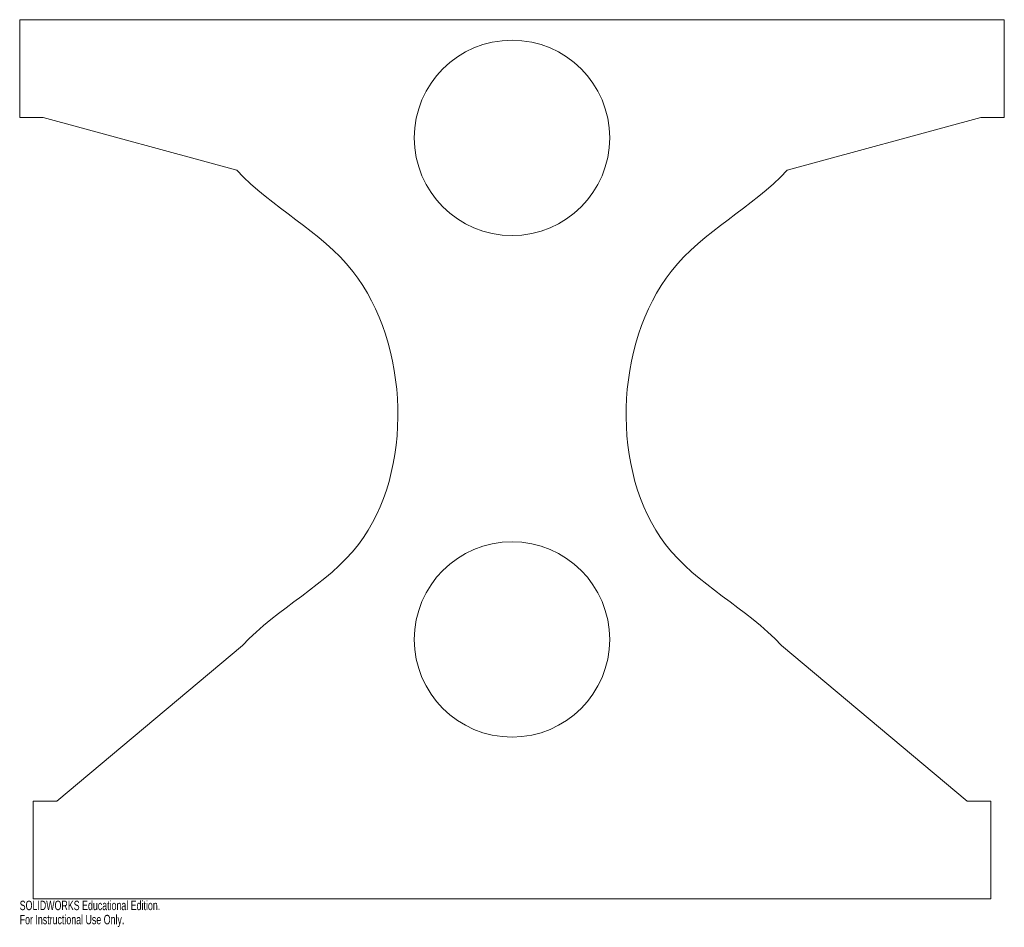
# Model space of a CAD drawing. Header units: millimetres. Extents: x -252 to 252, y -265 to 200.
import ezdxf

# ---------------------------------------------------------------- set-up
doc = ezdxf.new("R2010")
doc.units = ezdxf.units.MM
doc.styles.add('SLDTEXTSTYLE0', font='TXT', dxfattribs={"width": 0.7})

msp = doc.modelspace()

# ---------------------------------------------------------------- linework, layer by layer
at = {"color": 7, "linetype": 'Continuous', "lineweight": 15}
for p, q in [((-252, 200), (252, 200)), ((-252, 200), (-252, 150)), ((252, 200), (252, 150)), ((-240, 150), (-252, 150)), ((-140.79, 122.91), (-240, 150)), ((140.79, 122.91), (240, 150)), ((240, 150), (252, 150)), ((-233.05, -200), (-137.88, -120.37)), ((233.05, -200), (137.88, -120.37)), ((-233.05, -200), (-245.05, -200)), ((-245.05, -200), (-245.05, -250)), ((233.05, -200), (245.05, -200)), ((245.05, -200), (245.05, -250)), ((-245.05, -250), (245.05, -250))]:
    msp.add_line(p, q, dxfattribs=at)
for centre in [(0, 139.5), (0, -117.27)]:
    msp.add_circle(centre, 50, dxfattribs=at)
for points in [[(-140.79, 122.91), (-122.92, 103.65), (-53.55, 71.24), (-48.96, -68.69), (-120.25, -101.1), (-137.88, -120.37)], [(140.79, 122.91), (122.92, 103.65), (53.55, 71.24), (48.96, -68.69), (120.25, -101.1), (137.88, -120.37)]]:
    msp.add_open_spline(points, degree=3, knots=[0, 0, 0, 0, 0.264791, 0.735076, 1, 1, 1, 1], dxfattribs=at)

# ---------------------------------------------------------------- texts
at = {"color": 7, "linetype": 'Continuous', "char_height": 4.8336, "attachment_point": 1, "style": 'SLDTEXTSTYLE0'}
for s, insert in [('SOLIDWORKS Educational Edition.', (-252, -251.02)), ('For Instructional Use Only.', (-252, -258.27))]:
    msp.add_mtext(s, dxfattribs=dict(at, insert=insert))

doc.saveas('drawing.dxf')
